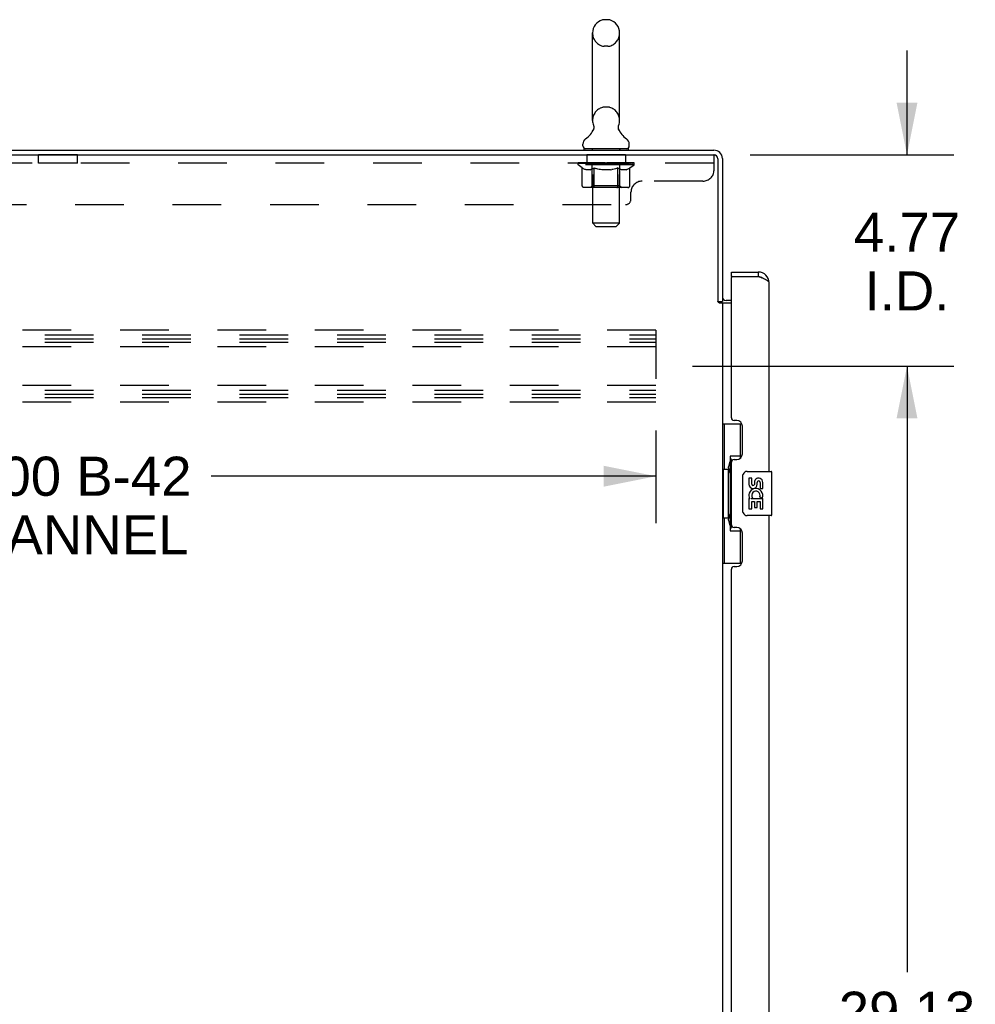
# Model space of a CAD drawing. Header units: inches. Extents: x 0 to 200, y 0 to 129.
# Tile 15 of 19: x 123 to 144, y 59 to 81. Entities that reach past the tile are written whole.
import ezdxf

# ---------------------------------------------------------------- set-up
doc = ezdxf.new("R2010")
doc.units = ezdxf.units.IN
doc.header["$LTSCALE"] = 11
doc.header["$MEASUREMENT"] = 0
doc.linetypes.add('HIDDEN', pattern=[0.2, 0.1, -0.1])
doc.layers.get('0').update_dxf_attribs({"linetype": 'CONTINUOUS'})
for name, color, linetype in [('02___PRT_ALL_AXES', 7, 'CONTINUOUS'), ('DEFAULT_2', 8, 'HIDDEN'), ('DIMENSIONS', 7, 'CONTINUOUS')]:
    doc.layers.add(name, color=color, linetype=linetype)
doc.styles.get("Standard").update_dxf_attribs({"font": 'arial.ttf'})
doc.dimstyles.new('DIMSTYLE_1', dxfattribs={"dimtxt": 0.882353, "dimasz": 1.176471, "dimexe": 0.09, "dimexo": 0.07, "dimgap": 0.0375, "dimtad": 0, "dimtih": 1, "dimtoh": 1, "dimzin": 4, "dimdsep": 46, "dimtxsty": 'Standard', "dimblk": '_FILLED', "dimblk1": '_FILLED', "dimblk2": '_FILLED', "dimcen": 0.09, "dimazin": 1, "dimtfac": 1, "dimtofl": 0, "dimtmove": 0, "dimatfit": 3, "dimldrblk": '_FILLED', "dimfxl": 0, "dimtolj": 1, "dimtzin": 4, "dimarcsym": 0})

# ---------------------------------------------------------------- blocks, each defined once
blk = doc.blocks.new('_FILLED')
at = {"color": 0, "linetype": 'ByBlock'}
blk.add_solid([(0, 0), (-1, 0.2), (-1, -0.2)], dxfattribs=at)
blk = doc.blocks.new('*D1')
at = {"layer": 'DIMENSIONS', "color": 2, "linetype": 'Continuous'}
for p, q in [((109.872, 72.199), (109.872, 70.111)), ((136.872, 72.199), (136.872, 70.111)), ((109.872, 71.17), (119.918, 71.17)), ((136.872, 71.17), (126.826, 71.17))]:
    blk.add_line(p, q, dxfattribs=at)
at = {"layer": 'DIMENSIONS', "color": 2, "linetype": 'Continuous', "xscale": 1.1764705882, "yscale": 1.1764705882, "zscale": 1.1764705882, "rotation": 180}
blk.add_blockref('_FILLED', (109.872, 71.17), dxfattribs=at)
at = {"layer": 'DIMENSIONS', "color": 2, "linetype": 'Continuous', "xscale": 1.1764705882, "yscale": 1.1764705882, "zscale": 1.1764705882}
blk.add_blockref('_FILLED', (136.872, 71.17), dxfattribs=at)
at = {"layer": 'DIMENSIONS', "color": 2, "linetype": 'Continuous', "insert": (123.372, 71.611), "char_height": 0.8824, "width": 6.02558, "attachment_point": 2, "line_spacing_factor": 0.9}
blk.add_mtext('27.00 B-42\\PCHANNEL', dxfattribs=at)
blk = doc.blocks.new('*D9')
at = {"layer": 'DIMENSIONS', "color": 2, "linetype": 'Continuous'}
for p, q in [((142.542, 78.426), (142.542, 80.779)), ((139.001, 78.426), (143.601, 78.426)), ((137.695, 73.655), (143.601, 73.655)), ((142.542, 73.655), (142.542, 71.302))]:
    blk.add_line(p, q, dxfattribs=at)
at = {"layer": 'DIMENSIONS', "color": 2, "linetype": 'Continuous', "xscale": 1.1764705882, "yscale": 1.1764705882, "zscale": 1.1764705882}
for p, rotation in [((142.542, 78.426), 270), ((142.542, 73.655), 90)]:
    blk.add_blockref('_FILLED', p, dxfattribs=dict(at, rotation=rotation))
at = {"layer": 'DIMENSIONS', "color": 2, "linetype": 'Continuous', "insert": (142.542, 77.118), "char_height": 0.8824, "width": 2.39777, "attachment_point": 2, "line_spacing_factor": 0.9}
blk.add_mtext('4.77\\PI.D.', dxfattribs=at)
blk = doc.blocks.new('*D10')
at = {"layer": 'DIMENSIONS', "color": 2, "linetype": 'Continuous'}
for p, q in [((137.695, 73.655), (143.601, 73.655)), ((142.542, 73.655), (142.542, 59.975)), ((142.542, 44.53), (142.542, 56.887)), ((137.695, 44.53), (143.601, 44.53))]:
    blk.add_line(p, q, dxfattribs=at)
at = {"layer": 'DIMENSIONS', "color": 2, "linetype": 'Continuous', "xscale": 1.1764705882, "yscale": 1.1764705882, "zscale": 1.1764705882}
for p, rotation in [((142.542, 73.655), 90), ((142.542, 44.53), 270)]:
    blk.add_blockref('_FILLED', p, dxfattribs=dict(at, rotation=rotation))
at = {"layer": 'DIMENSIONS', "color": 2, "linetype": 'Continuous', "insert": (142.542, 59.534), "char_height": 0.8824, "width": 3.08332, "attachment_point": 2, "line_spacing_factor": 0.9}
blk.add_mtext('29.13\\Ptyp.', dxfattribs=at)

msp = doc.modelspace()

# ---------------------------------------------------------------- linework, layer by layer
at = {"color": 7, "linetype": 'Continuous'}
for p, q in [((135.79, 81.476), (135.703, 81.476)), ((135.441, 79.201), (135.441, 81.176)), ((136.053, 79.201), (136.053, 81.176)), ((135.455, 78.982), (135.453, 78.977)), ((135.224, 78.629), (135.224, 78.668)), ((135.247, 78.56), (135.247, 78.53)), ((136.247, 78.56), (135.247, 78.56)), ((136.247, 78.56), (136.247, 78.53)), ((136.27, 78.629), (136.27, 78.668)), ((138.576, 75.676), (138.576, 75.78)), ((138.596, 75.676), (138.576, 75.676)), ((139.183, 75.78), (139.183, 75.676)), ((138.268, 75.113), (138.372, 75.113)), ((138.372, 72.355), (138.812, 72.355)), ((138.411, 72.355), (138.411, 71.33)), ((138.776, 72.355), (138.776, 71.575)), ((138.549, 71.62), (138.549, 69.94)), ((138.776, 71.62), (138.549, 71.62)), ((138.512, 71.36), (138.512, 71.381)), ((138.389, 71.33), (138.389, 70.23)), ((138.389, 71.33), (138.512, 71.33)), ((138.512, 70.23), (138.512, 71.33)), ((138.835, 70.38), (138.835, 71.18)), ((138.935, 71.28), (139.475, 71.28)), ((139.49, 70.295), (139.49, 71.265)), ((139.475, 70.28), (138.935, 70.28)), ((138.389, 70.23), (138.512, 70.23)), ((138.411, 70.23), (138.411, 69.205)), ((138.512, 70.179), (138.512, 70.2)), ((138.549, 69.94), (138.776, 69.94)), ((138.776, 69.985), (138.776, 69.205)), ((138.372, 69.205), (138.812, 69.205))]:
    msp.add_line(p, q, dxfattribs=at)
at = {"color": 3, "linetype": 'Continuous'}
for p, q in [((108.561, 78.53), (138.183, 78.53)), ((108.566, 78.426), (138.178, 78.426)), ((138.268, 78.336), (138.268, 75.113)), ((138.372, 78.341), (138.372, 75.113)), ((138.576, 75.78), (139.183, 75.78)), ((138.576, 72.488), (138.576, 75.656)), ((138.596, 75.676), (139.183, 75.676)), ((139.43, 71.28), (139.43, 75.534)), ((138.576, 75.134), (138.457, 75.134)), ((138.283, 75.097), (138.277, 75.104)), ((138.3, 75.082), (138.576, 75.082)), ((138.372, 75.082), (138.372, 13.978)), ((138.696, 72.428), (138.636, 72.428)), ((138.826, 71.678), (138.826, 72.298)), ((138.576, 70.073), (138.576, 71.488)), ((138.636, 71.548), (138.696, 71.548)), ((139.43, 45.03), (139.43, 70.28)), ((138.696, 70.013), (138.636, 70.013)), ((138.826, 69.263), (138.826, 69.883)), ((138.636, 69.133), (138.696, 69.133)), ((138.576, 46.238), (138.576, 69.073))]:
    msp.add_line(p, q, dxfattribs=at)
at = {"color": 7, "linetype": 'Continuous'}
for points in [[(135.46, 79.094), (135.461, 79.089), (135.463, 79.085), (135.464, 79.08), (135.466, 79.075), (135.467, 79.07), (135.467, 79.065), (135.468, 79.06), (135.469, 79.055), (135.469, 79.05), (135.469, 79.045), (135.469, 79.04), (135.469, 79.035), (135.468, 79.03), (135.468, 79.025), (135.467, 79.02), (135.466, 79.015), (135.465, 79.01), (135.464, 79.005), (135.463, 79), (135.461, 78.996), (135.459, 78.991), (135.457, 78.986), (135.455, 78.982)], [(136.04, 78.977), (136.038, 78.982), (136.036, 78.986), (136.034, 78.991), (136.032, 78.996), (136.031, 79), (136.029, 79.005), (136.028, 79.01), (136.027, 79.015), (136.026, 79.02), (136.025, 79.025), (136.025, 79.03), (136.024, 79.035), (136.024, 79.04), (136.024, 79.045), (136.024, 79.05), (136.025, 79.055), (136.025, 79.06), (136.026, 79.065), (136.027, 79.07), (136.028, 79.075), (136.029, 79.08), (136.03, 79.085), (136.032, 79.089), (136.033, 79.094)], [(138.549, 71.596), (138.549, 71.593), (138.549, 71.589), (138.55, 71.585), (138.551, 71.581), (138.553, 71.576), (138.555, 71.571), (138.558, 71.566), (138.561, 71.56), (138.564, 71.553), (138.568, 71.546), (138.572, 71.539), (138.577, 71.531), (138.582, 71.523), (138.585, 71.519)], [(138.835, 71.18), (138.835, 71.186), (138.835, 71.193), (138.836, 71.199), (138.838, 71.205), (138.839, 71.211), (138.841, 71.216)], [(138.841, 70.344), (138.839, 70.35), (138.838, 70.356), (138.836, 70.362), (138.835, 70.368), (138.835, 70.374), (138.835, 70.38)], [(138.585, 70.041), (138.582, 70.038), (138.577, 70.029), (138.572, 70.021), (138.568, 70.014), (138.564, 70.007), (138.561, 70.001), (138.558, 69.995), (138.555, 69.989), (138.553, 69.984), (138.551, 69.979), (138.55, 69.975), (138.549, 69.971), (138.549, 69.967), (138.549, 69.964)]]:
    msp.add_lwpolyline(points, dxfattribs=at)
at = {"color": 3, "linetype": 'Continuous'}
for points in [[(139.284, 75.638), (139.271, 75.643), (139.256, 75.649), (139.242, 75.654), (139.228, 75.66), (139.213, 75.665), (139.183, 75.676)], [(139.43, 75.534), (139.429, 75.539), (139.428, 75.545), (139.426, 75.55), (139.422, 75.556), (139.418, 75.561), (139.414, 75.567), (139.408, 75.572), (139.401, 75.578), (139.394, 75.583), (139.386, 75.588), (139.377, 75.594), (139.368, 75.599), (139.357, 75.605), (139.347, 75.61), (139.335, 75.616), (139.323, 75.621), (139.311, 75.627), (139.298, 75.632), (139.284, 75.638)], [(138.277, 75.104), (138.275, 75.105), (138.274, 75.107), (138.272, 75.109), (138.27, 75.11), (138.269, 75.111), (138.268, 75.113)], [(138.3, 75.082), (138.298, 75.084), (138.296, 75.085), (138.294, 75.087), (138.292, 75.088), (138.291, 75.09), (138.289, 75.091), (138.287, 75.093), (138.286, 75.094), (138.284, 75.096), (138.283, 75.097)]]:
    msp.add_lwpolyline(points, dxfattribs=at)
at = {"color": 7, "linetype": 'Continuous'}
for centre, radius, start, end in [((135.747, 81.176), 0.306, 105.6303, 180), ((135.703, 81.332), 0.144, 90, 105.6303), ((135.79, 81.332), 0.144, 74.3697, 90), ((135.747, 81.176), 0.306, 0, 74.3697), ((135.747, 79.201), 0.306, 180, 200.4871), ((135.747, 79.201), 0.306, 339.5129, 360), ((134.988, 79.217), 0.523, 304.6624, 336.9318), ((136.505, 79.217), 0.523, 203.0682, 235.3376), ((135.367, 78.668), 0.144, 124.6626, 180), ((136.126, 78.668), 0.144, 0, 55.3374), ((135.293, 78.629), 0.069, 180, 270), ((136.201, 78.629), 0.069, 270, 360), ((138.183, 78.341), 0.085, 0, 90), ((139.183, 75.534), 0.142, 48.6168, 90), ((139.266, 75.39), 0.26, 90, 92.608), ((138.457, 75.219), 0.189, 214.0366, 226.4804), ((138.935, 71.18), 0.1, 90, 158.7946), ((139.475, 71.265), 0.015, 0, 90), ((138.935, 70.38), 0.1, 201.205, 270), ((139.475, 70.295), 0.015, 270, 360)]:
    msp.add_arc(centre, radius, start, end, dxfattribs=at)
at = {"color": 3, "linetype": 'Continuous'}
for centre, radius, start, end in [((138.183, 78.341), 0.189, 0, 90), ((138.178, 78.336), 0.09, 0, 90), ((138.596, 75.656), 0.02, 90, 180), ((139.183, 75.534), 0.246, 0, 90), ((138.457, 75.219), 0.085, 180, 270), ((138.636, 72.488), 0.06, 180, 270), ((138.696, 72.298), 0.13, 0, 90), ((138.696, 71.678), 0.13, 270, 360), ((138.636, 71.488), 0.06, 90, 180), ((138.636, 70.073), 0.06, 180, 270), ((138.696, 69.883), 0.13, 0, 90), ((138.636, 69.073), 0.06, 90, 180), ((138.696, 69.263), 0.13, 270, 360)]:
    msp.add_arc(centre, radius, start, end, dxfattribs=at)
at = {"color": 7, "linetype": 'Continuous'}
for centre, start_param, end_param in [((138.616, 71.371), 0.699287, 1.51401), ((138.616, 71.371), -4.655602, -3.84088), ((138.616, 70.19), 0.699287, 1.51401), ((138.616, 70.19), -4.655602, -3.84088)]:
    msp.add_ellipse(centre, major_axis=(0, 0.18), ratio=0.579493, start_param=start_param, end_param=end_param, dxfattribs=at)
at = {"layer": '02___PRT_ALL_AXES', "color": 8, "linetype": 'HIDDEN'}
for p, q in [((122.934, 78.239), (122.934, 78.426)), ((123.809, 78.426), (122.934, 78.426)), ((123.809, 78.239), (122.934, 78.239)), ((123.809, 78.239), (123.809, 78.426)), ((135.309, 78.426), (135.309, 78.239)), ((136.184, 78.426), (135.309, 78.426)), ((136.184, 78.239), (135.309, 78.239)), ((136.184, 78.426), (136.184, 78.239))]:
    msp.add_line(p, q, dxfattribs=at)
at = {"layer": '02___PRT_ALL_AXES', "color": 7, "linetype": 'Continuous'}
for p, q in [((138.972, 71.126), (138.972, 70.99)), ((139.035, 71.126), (138.972, 71.126)), ((139.035, 70.99), (139.035, 71.126)), ((139.1, 71.052), (139.1, 70.983)), ((139.161, 70.99), (139.161, 71.032)), ((139.224, 71.032), (139.224, 70.895)), ((139.287, 70.895), (139.287, 71.032)), ((139.025, 70.665), (139.052, 70.684)), ((139.216, 70.701), (139.274, 70.676)), ((139.224, 70.895), (139.287, 70.895)), ((138.972, 70.665), (138.972, 70.434)), ((138.99, 70.665), (138.972, 70.665)), ((139.025, 70.665), (139.287, 70.665)), ((139.035, 70.434), (139.035, 70.602)), ((139.035, 70.602), (139.1, 70.602)), ((139.1, 70.602), (139.1, 70.466)), ((139.1, 70.466), (139.161, 70.466)), ((139.161, 70.466), (139.161, 70.602)), ((139.161, 70.602), (139.224, 70.602)), ((139.224, 70.602), (139.224, 70.434)), ((139.287, 70.434), (139.287, 70.665)), ((138.972, 70.434), (139.035, 70.434)), ((139.224, 70.434), (139.287, 70.434))]:
    msp.add_line(p, q, dxfattribs=at)
for centre, radius, start, end in [((139.192, 71.032), 0.0943, 68.6999, 167.4338), ((139.067, 70.99), 0.0943, 180, 360), ((139.067, 70.99), 0.0314, 180, 261.2295), ((139.066, 70.995), 0.0362, 263.4285, 341.7628), ((139.192, 71.032), 0.0314, 0, 180.0485), ((139.192, 71.032), 0.0943, 0, 68.6704), ((139.126, 70.738), 0.154, 161.4199, 206.1963), ((139.129, 70.738), 0.157, 336.5966, 161.8791), ((139.129, 70.738), 0.0943, 336.5966, 215.1122), ((139.129, 70.738), 0.157, 205.737, 207.8532)]:
    msp.add_arc(centre, radius, start, end, dxfattribs=at)
at = {"layer": 'DEFAULT_2', "color": 8, "linetype": 'HIDDEN'}
for p, q in [((135.79, 80.876), (135.703, 80.876)), ((135.79, 79.501), (135.703, 79.501)), ((135.434, 78.56), (135.434, 78.53)), ((135.447, 76.879), (135.447, 78.526)), ((136.047, 76.879), (136.047, 78.526)), ((136.059, 78.56), (136.059, 78.53)), ((138.184, 78.239), (108.559, 78.239)), ((135.113, 78.198), (135.113, 78.239)), ((135.113, 78.238), (135.42, 78.238)), ((135.114, 78.238), (135.114, 78.243)), ((135.235, 78.242), (135.114, 78.243)), ((135.123, 78.239), (135.123, 78.245)), ((135.132, 78.235), (135.132, 78.239)), ((135.141, 78.235), (135.141, 78.239)), ((135.141, 78.235), (135.141, 78.239)), ((135.152, 78.239), (135.152, 78.245)), ((135.168, 78.235), (135.168, 78.239)), ((135.17, 78.235), (135.17, 78.239)), ((135.198, 78.239), (135.198, 78.245)), ((135.213, 78.235), (135.213, 78.239)), ((135.215, 78.235), (135.215, 78.239)), ((135.235, 78.238), (135.235, 78.242)), ((135.262, 78.239), (135.262, 78.245)), ((135.263, 78.235), (135.263, 78.238)), ((135.264, 78.235), (135.264, 78.238)), ((135.267, 78.235), (135.267, 78.238)), ((135.274, 78.235), (135.274, 78.239)), ((135.274, 78.235), (135.274, 78.238)), ((135.277, 78.235), (135.277, 78.239)), ((135.281, 78.235), (135.281, 78.239)), ((135.285, 78.235), (135.285, 78.238)), ((135.299, 78.235), (135.299, 78.238)), ((135.317, 78.235), (135.317, 78.238)), ((135.318, 78.235), (135.318, 78.241)), ((135.338, 78.235), (135.338, 78.238)), ((135.338, 78.235), (135.338, 78.238)), ((135.34, 78.239), (135.34, 78.245)), ((135.349, 78.235), (135.349, 78.239)), ((135.353, 78.235), (135.353, 78.239)), ((135.363, 78.235), (135.363, 78.238)), ((135.374, 78.235), (135.374, 78.242)), ((135.389, 78.235), (135.389, 78.238)), ((135.392, 78.235), (135.392, 78.238)), ((135.42, 78.235), (135.42, 78.238)), ((135.487, 78.238), (135.425, 78.238)), ((135.43, 78.239), (135.43, 78.245)), ((135.437, 78.235), (135.437, 78.239)), ((135.441, 78.235), (135.441, 78.239)), ((135.447, 78.235), (135.447, 78.244)), ((135.452, 78.235), (135.452, 78.238)), ((135.463, 78.235), (135.463, 78.238)), ((135.487, 78.235), (135.487, 78.238)), ((135.562, 78.238), (135.502, 78.238)), ((135.523, 78.235), (135.523, 78.238)), ((135.53, 78.239), (135.53, 78.245)), ((135.534, 78.235), (135.534, 78.239)), ((135.536, 78.235), (135.536, 78.244)), ((135.539, 78.235), (135.539, 78.239)), ((135.546, 78.235), (135.546, 78.239)), ((135.562, 78.235), (135.562, 78.238)), ((135.642, 78.238), (135.588, 78.238)), ((135.601, 78.235), (135.601, 78.238)), ((135.632, 78.238), (135.747, 78.245)), ((135.637, 78.239), (135.637, 78.245)), ((135.637, 78.239), (135.637, 78.245)), ((135.637, 78.245), (135.637, 78.245)), ((135.637, 78.235), (135.637, 78.239)), ((135.641, 78.235), (135.641, 78.239)), ((135.642, 78.235), (135.642, 78.239)), ((135.642, 78.235), (135.642, 78.238)), ((135.726, 78.238), (135.678, 78.238)), ((135.683, 78.235), (135.683, 78.238)), ((135.726, 78.235), (135.726, 78.238)), ((135.744, 78.239), (135.744, 78.239)), ((135.744, 78.235), (135.744, 78.239)), ((135.744, 78.235), (135.744, 78.239)), ((135.747, 78.239), (135.747, 78.245)), ((135.747, 78.245), (135.861, 78.238)), ((135.749, 78.235), (135.749, 78.239)), ((135.749, 78.235), (135.749, 78.239)), ((135.749, 78.239), (135.749, 78.239)), ((135.767, 78.235), (135.767, 78.238)), ((135.767, 78.238), (135.816, 78.238)), ((135.81, 78.235), (135.81, 78.238)), ((135.851, 78.235), (135.851, 78.239)), ((135.851, 78.235), (135.851, 78.238)), ((135.851, 78.238), (135.906, 78.238)), ((135.852, 78.235), (135.852, 78.239)), ((135.856, 78.239), (135.856, 78.245)), ((135.856, 78.245), (135.857, 78.245)), ((135.856, 78.235), (135.856, 78.239)), ((135.857, 78.239), (135.857, 78.245)), ((135.892, 78.235), (135.892, 78.238)), ((135.932, 78.235), (135.932, 78.238)), ((135.932, 78.238), (135.991, 78.238)), ((135.947, 78.235), (135.947, 78.239)), ((135.954, 78.235), (135.954, 78.239)), ((135.957, 78.235), (135.957, 78.244)), ((135.959, 78.235), (135.959, 78.239)), ((135.963, 78.239), (135.963, 78.245)), ((135.97, 78.235), (135.97, 78.238)), ((136.007, 78.235), (136.007, 78.238)), ((136.007, 78.238), (136.069, 78.238)), ((136.031, 78.235), (136.031, 78.238)), ((136.042, 78.235), (136.042, 78.238)), ((136.046, 78.235), (136.046, 78.244)), ((136.052, 78.235), (136.052, 78.239)), ((136.056, 78.235), (136.056, 78.239)), ((136.063, 78.239), (136.063, 78.245)), ((136.074, 78.235), (136.074, 78.238)), ((136.074, 78.238), (136.275, 78.238)), ((136.101, 78.235), (136.101, 78.238)), ((136.104, 78.235), (136.104, 78.238)), ((136.119, 78.235), (136.119, 78.242)), ((136.131, 78.235), (136.131, 78.238)), ((136.14, 78.235), (136.14, 78.239)), ((136.144, 78.235), (136.144, 78.239)), ((136.154, 78.239), (136.154, 78.245)), ((136.155, 78.235), (136.155, 78.238)), ((136.155, 78.235), (136.155, 78.238)), ((136.175, 78.235), (136.175, 78.241)), ((136.176, 78.235), (136.176, 78.238)), ((136.194, 78.235), (136.194, 78.238)), ((136.208, 78.235), (136.208, 78.238)), ((136.213, 78.235), (136.213, 78.239)), ((136.216, 78.235), (136.216, 78.239)), ((136.219, 78.235), (136.219, 78.239)), ((136.219, 78.235), (136.219, 78.238)), ((136.227, 78.235), (136.227, 78.238)), ((136.23, 78.235), (136.23, 78.238)), ((136.23, 78.235), (136.23, 78.238)), ((136.232, 78.239), (136.232, 78.245)), ((136.278, 78.235), (136.278, 78.239)), ((136.281, 78.235), (136.281, 78.239)), ((136.295, 78.239), (136.295, 78.245)), ((136.324, 78.235), (136.324, 78.239)), ((136.325, 78.235), (136.325, 78.239)), ((136.342, 78.239), (136.342, 78.245)), ((136.352, 78.235), (136.352, 78.239)), ((136.353, 78.235), (136.353, 78.239)), ((136.362, 78.235), (136.362, 78.239)), ((136.37, 78.239), (136.37, 78.245)), ((136.38, 78.198), (136.38, 78.245)), ((138.184, 78.426), (138.178, 78.426)), ((138.184, 78.081), (138.184, 78.426)), ((136.38, 78.198), (135.113, 78.198)), ((135.21, 78.131), (135.113, 78.198)), ((135.132, 78.235), (136.362, 78.235)), ((135.21, 77.724), (135.21, 78.131)), ((135.21, 78.131), (135.225, 78.121)), ((135.24, 78.112), (135.225, 78.121)), ((135.254, 78.104), (135.24, 78.112)), ((135.269, 78.097), (135.254, 78.104)), ((135.283, 78.091), (135.269, 78.097)), ((135.297, 78.087), (135.283, 78.091)), ((135.391, 78.087), (135.297, 78.087)), ((135.391, 78.087), (135.405, 78.091)), ((135.42, 78.097), (135.405, 78.091)), ((135.434, 78.104), (135.42, 78.097)), ((135.434, 77.727), (135.434, 78.195)), ((135.448, 78.112), (135.434, 78.104)), ((135.463, 78.12), (135.448, 78.111)), ((135.478, 78.13), (135.463, 78.12)), ((135.478, 77.724), (135.478, 78.13)), ((135.478, 78.13), (135.507, 78.12)), ((135.536, 78.112), (135.507, 78.12)), ((135.564, 78.104), (135.535, 78.112)), ((135.592, 78.097), (135.564, 78.104)), ((135.62, 78.091), (135.592, 78.097)), ((135.648, 78.087), (135.62, 78.092)), ((135.846, 78.087), (135.648, 78.087)), ((135.846, 78.087), (135.873, 78.091)), ((135.901, 78.097), (135.873, 78.091)), ((135.928, 78.104), (135.9, 78.097)), ((135.956, 78.111), (135.928, 78.104)), ((135.984, 78.12), (135.956, 78.111)), ((136.013, 78.129), (135.984, 78.12)), ((136.013, 77.724), (136.013, 78.129)), ((136.013, 78.129), (136.027, 78.12)), ((136.041, 78.111), (136.027, 78.12)), ((136.055, 78.104), (136.041, 78.111)), ((136.068, 78.097), (136.055, 78.104)), ((136.059, 77.727), (136.059, 78.195)), ((136.082, 78.092), (136.068, 78.097)), ((136.095, 78.087), (136.082, 78.092)), ((136.199, 78.087), (136.095, 78.087)), ((136.199, 78.087), (136.212, 78.092)), ((136.226, 78.097), (136.212, 78.091)), ((136.239, 78.104), (136.226, 78.097)), ((136.253, 78.111), (136.239, 78.104)), ((136.267, 78.12), (136.253, 78.111)), ((136.281, 78.129), (136.267, 78.119)), ((136.281, 78.129), (136.38, 78.198)), ((136.281, 77.724), (136.281, 78.129)), ((137.934, 77.831), (136.559, 77.831)), ((136.238, 77.687), (135.253, 77.687)), ((135.434, 77.727), (135.394, 77.687)), ((136.059, 77.727), (135.434, 77.727)), ((135.992, 77.687), (135.994, 77.687)), ((135.999, 77.689), (136.002, 77.691)), ((136.002, 77.691), (136.004, 77.694)), ((136.059, 77.727), (136.099, 77.687)), ((136.309, 77.426), (136.309, 77.581)), ((110.559, 77.301), (136.184, 77.301)), ((136.047, 76.879), (135.447, 76.879)), ((135.516, 76.81), (135.447, 76.879)), ((135.516, 76.81), (135.978, 76.81)), ((135.978, 76.81), (136.047, 76.879)), ((136.872, 74.468), (109.872, 74.468)), ((136.872, 74.468), (136.872, 72.843)), ((109.872, 74.364), (136.872, 74.364)), ((109.872, 74.274), (136.872, 74.274)), ((109.872, 74.197), (136.872, 74.197)), ((136.872, 74.093), (109.872, 74.093)), ((136.872, 73.218), (109.872, 73.218)), ((109.872, 73.114), (136.872, 73.114)), ((109.872, 73.024), (136.872, 73.024)), ((109.872, 72.947), (136.872, 72.947)), ((136.872, 72.843), (109.872, 72.843))]:
    msp.add_line(p, q, dxfattribs=at)
for points in [[(135.253, 77.687), (135.248, 77.687), (135.243, 77.688), (135.238, 77.689), (135.233, 77.691), (135.228, 77.694), (135.224, 77.697), (135.22, 77.7), (135.217, 77.704), (135.214, 77.709), (135.212, 77.713), (135.211, 77.719), (135.21, 77.724)], [(135.499, 77.687), (135.497, 77.687), (135.494, 77.688), (135.492, 77.689), (135.489, 77.691), (135.487, 77.694), (135.485, 77.697), (135.483, 77.7), (135.481, 77.704), (135.48, 77.709), (135.479, 77.713), (135.478, 77.719), (135.478, 77.724)], [(135.994, 77.687), (135.997, 77.688), (135.999, 77.689)], [(136.004, 77.694), (136.006, 77.697), (136.008, 77.7), (136.01, 77.704), (136.011, 77.709)], [(136.006, 77.697), (136.008, 77.7), (136.01, 77.704)], [(136.011, 77.709), (136.012, 77.713), (136.013, 77.719), (136.013, 77.724)], [(136.012, 77.713), (136.013, 77.719), (136.013, 77.724)], [(136.238, 77.687), (136.243, 77.687), (136.248, 77.688), (136.253, 77.689), (136.258, 77.691), (136.263, 77.694), (136.267, 77.697), (136.271, 77.7), (136.274, 77.704), (136.277, 77.709), (136.279, 77.713), (136.28, 77.719), (136.281, 77.724)]]:
    msp.add_lwpolyline(points, dxfattribs=at)
for centre, radius, start, end in [((135.747, 81.176), 0.306, 180, 254.3697), ((135.747, 81.176), 0.306, 285.6303, 360), ((135.703, 81.019), 0.144, 254.3697, 270), ((135.79, 81.019), 0.144, 270, 285.6303), ((135.747, 79.201), 0.306, 105.6303, 180), ((135.703, 79.357), 0.144, 90, 105.6303), ((135.79, 79.357), 0.144, 74.3697, 90), ((135.747, 79.201), 0.306, 0, 74.3697), ((135.412, 78.526), 0.0345, 0, 90), ((136.081, 78.526), 0.0345, 90, 180), ((135.394, 78.195), 0.0398, 0, 90), ((136.099, 78.195), 0.0398, 90, 180), ((137.934, 78.081), 0.25, 270, 360), ((136.559, 77.581), 0.25, 90, 180), ((136.184, 77.426), 0.125, 270, 360)]:
    msp.add_arc(centre, radius, start, end, dxfattribs=at)
for centre, major_axis, ratio, start_param, end_param in [((135.747, 78.245), (0.633, 0.007), 0.05963, 9.249616, 9.431313), ((135.747, 78.245), (0.633, 0), 0.060556, -3.083241, -2.96706), ((135.747, 78.245), (0.633, 0.013), 0.05688, 2.791345, 2.965878), ((135.138, 78.233), (0.198, -0.002), 0.05963, 0.605815, 1.645666), ((135.069, 78.233), (0.198, 0.002), 0.05963, 0.25549, 1.295341), ((135.747, 78.245), (0.633, -0.007), 0.05963, -2.96643, -2.791898), ((135.069, 78.227), (0.198, 0.004), 0.05688, 1.20151, 1.294789), ((135.138, 78.227), (0.198, 0), 0.060556, 1.551758, 1.645036), ((135.094, 78.227), (0.198, 0.002), 0.05963, 1.170259, 1.376596), ((135.139, 78.229), (0.164, 0.002), 0.05963, 1.065228, 1.614276), ((135.119, 78.229), (0.164, 0.003), 0.05688, 0.890143, 1.43919), ((135.177, 78.229), (0.164, 0), 0.060556, 1.240391, 1.789438), ((135.747, 78.245), (0.633, 0.019), 0.052395, 2.616403, 2.790936), ((135.2, 78.233), (0.198, -0.004), 0.05688, 0.7809, 1.820751), ((135.065, 78.233), (0.198, 0.004), 0.05688, 0.080405, 1.120256), ((135.747, 78.245), (0.633, -0.013), 0.05688, -2.791345, -2.616812), ((135.065, 78.227), (0.198, 0.006), 0.052395, 1.026568, 1.119847), ((135.2, 78.227), (0.198, -0.002), 0.05963, 1.72692, 1.820198), ((135.118, 78.229), (0.164, 0.005), 0.052395, 0.715201, 1.264248), ((135.233, 78.229), (0.164, -0.002), 0.05963, 1.415553, 1.9646), ((135.747, 78.245), (0.633, 0.025), 0.046319, 2.441654, 2.616187), ((135.28, 78.233), (0.198, -0.006), 0.052395, 0.955842, 1.995693), ((135.082, 78.233), (0.198, 0.006), 0.052395, -0.094537, 0.945314), ((135.747, 78.245), (0.633, -0.019), 0.052395, -2.616403, -2.44187), ((135.082, 78.227), (0.198, 0.008), 0.046319, 0.851819, 0.945098), ((135.28, 78.227), (0.198, -0.004), 0.05688, 1.902006, 1.995284), ((135.137, 78.229), (0.164, 0.006), 0.046319, 0.540452, 1.089499), ((135.304, 78.229), (0.164, -0.003), 0.05688, 1.590638, 2.139686), ((135.094, 78.233), (0.198, 0), 0.060556, 0.430652, 0.777569), ((135.747, 78.245), (0.633, 0.029), 0.038841, 2.267123, 2.441656), ((135.373, 78.233), (0.198, -0.008), 0.046319, 1.130591, 2.170442), ((135.747, 78.245), (0.633, -0.025), 0.046319, -2.441654, -2.267121), ((135.12, 78.233), (0.198, 0.008), 0.046319, -0.269286, 0.770565), ((135.12, 78.227), (0.198, 0.009), 0.038841, 0.677289, 0.770567), ((135.373, 78.227), (0.198, -0.006), 0.052395, 2.076947, 2.170226), ((135.174, 78.229), (0.164, 0.008), 0.038841, 0.365921, 0.914969), ((135.388, 78.229), (0.164, -0.005), 0.052395, 1.76558, 2.314627), ((135.747, 78.245), (0.633, 0.033), 0.030195, 2.09281, 2.267343), ((135.478, 78.233), (0.198, -0.009), 0.038841, 1.305122, 2.344973), ((135.747, 78.245), (0.633, -0.029), 0.038841, -2.267123, -2.092591), ((135.176, 78.233), (0.198, 0.009), 0.038841, -0.443817, 0.596034), ((135.176, 78.227), (0.198, 0.01), 0.030195, 0.502975, 0.596254), ((135.478, 78.227), (0.198, -0.008), 0.046319, 2.251696, 2.344975), ((135.228, 78.229), (0.164, 0.009), 0.030195, 0.191608, 0.740655), ((135.484, 78.229), (0.164, -0.006), 0.046319, 1.940329, 2.489376), ((135.249, 78.233), (0.198, 0.01), 0.030195, -0.61813, 0.421721), ((135.747, 78.245), (0.633, 0.036), 0.020645, 1.918687, 2.09322), ((135.591, 78.233), (0.198, -0.01), 0.030195, 1.479435, 2.519286), ((135.747, 78.245), (0.633, -0.033), 0.030195, -2.09281, -1.918277), ((135.249, 78.227), (0.198, 0.011), 0.020645, 0.328852, 0.422131), ((135.591, 78.227), (0.198, -0.009), 0.038841, 2.426227, 2.519505), ((135.298, 78.229), (0.164, 0.009), 0.020645, 0.017485, 0.566532), ((135.587, 78.229), (0.164, -0.008), 0.038841, 2.11486, 2.663907), ((135.338, 78.233), (0.198, 0.011), 0.020645, -0.792253, 0.247598), ((135.747, 78.245), (0.633, 0.038), 0.010478, 1.744704, 1.919237), ((135.708, 78.233), (0.198, -0.011), 0.020645, 1.653558, 2.693409), ((135.747, 78.245), (0.633, -0.036), 0.020645, -1.918687, -1.744154), ((135.338, 78.227), (0.198, 0.012), 0.010478, 0.154869, 0.248148), ((135.708, 78.227), (0.198, -0.01), 0.030195, 2.60054, 2.693819), ((135.382, 78.229), (0.164, 0.01), 0.010478, 6.126688, 6.675735), ((135.696, 78.229), (0.164, -0.009), 0.030195, 2.289173, 2.83822), ((135.439, 78.233), (0.198, 0.012), 0.010478, -0.966236, -0.000846), ((135.827, 78.233), (0.198, -0.012), 0.010478, 1.827541, 2.867392), ((135.747, 78.245), (0.633, -0.038), 0.010478, -1.744704, -1.570171), ((135.827, 78.227), (0.198, -0.011), 0.020645, 2.774664, 2.867942), ((135.805, 78.229), (0.164, -0.009), 0.020645, 2.463296, 3.012344), ((135.666, 78.233), (0.198, 0.012), 0.010478, 0.274201, 1.314052), ((135.58, 78.229), (0.164, 0.01), 0.010478, -0.000483, 0.504314), ((135.549, 78.227), (0.198, 0.012), 0.010478, 0.099668, 0.192946), ((135.747, 78.245), (0.633, 0.038), 0.010478, -1.571421, -1.396888), ((135.944, 78.227), (0.198, -0.012), 0.010478, 2.948646, 3.041925), ((135.913, 78.229), (0.164, -0.01), 0.010478, 2.637279, 3.142076), ((135.785, 78.233), (0.198, 0.011), 0.020645, 0.448184, 1.488034), ((135.688, 78.229), (0.164, 0.009), 0.020645, 0.129249, 0.678296), ((135.666, 78.227), (0.198, 0.011), 0.020645, 0.273651, 0.366929), ((136.054, 78.233), (0.198, -0.012), 0.010478, -3.140747, -2.175357), ((135.747, 78.245), (0.633, 0.036), 0.020645, -1.397439, -1.222906), ((135.747, 78.245), (0.633, -0.038), 0.010478, 1.222355, 1.396888), ((135.902, 78.233), (0.198, 0.01), 0.030195, 0.622307, 1.662158), ((135.798, 78.229), (0.164, 0.009), 0.030195, 0.303372, 0.852419), ((136.111, 78.229), (0.164, -0.01), 0.010478, 2.749043, 3.29809), ((136.155, 78.233), (0.198, -0.011), 0.020645, 2.893995, 3.933846), ((135.785, 78.227), (0.198, 0.01), 0.030195, 0.447774, 0.541052), ((136.155, 78.227), (0.198, -0.012), 0.010478, 2.893445, 2.986723), ((135.747, 78.245), (0.633, 0.033), 0.030195, -1.223315, -1.048783), ((135.747, 78.245), (0.633, -0.036), 0.020645, 1.048373, 1.222906), ((136.015, 78.233), (0.198, 0.009), 0.038841, 0.79662, 1.836471), ((135.906, 78.229), (0.164, 0.008), 0.038841, 0.477686, 1.026733), ((136.195, 78.229), (0.164, -0.009), 0.020645, 2.57506, 3.124108), ((136.244, 78.233), (0.198, -0.01), 0.030195, 2.719872, 3.759723), ((136.12, 78.233), (0.198, 0.008), 0.046319, 0.971151, 2.011002), ((135.902, 78.227), (0.198, 0.009), 0.038841, 0.622087, 0.715366), ((136.244, 78.227), (0.198, -0.011), 0.020645, 2.719462, 2.812741), ((135.747, 78.245), (0.633, 0.029), 0.038841, -1.049002, -0.874469), ((135.747, 78.245), (0.633, -0.033), 0.030195, 0.87425, 1.048783), ((136.009, 78.229), (0.164, 0.006), 0.046319, 0.652216, 1.201263), ((136.214, 78.233), (0.198, 0.006), 0.052395, 1.1459, 2.185751), ((136.265, 78.229), (0.164, -0.009), 0.030195, 2.400937, 2.949985), ((136.317, 78.233), (0.198, -0.009), 0.038841, 2.545558, 3.585409), ((136.105, 78.229), (0.164, 0.005), 0.052395, 0.826965, 1.376012), ((136.015, 78.227), (0.198, 0.008), 0.046319, 0.796618, 0.889896), ((136.317, 78.227), (0.198, -0.01), 0.030195, 2.545339, 2.638617), ((136.293, 78.233), (0.198, 0.004), 0.05688, 1.320842, 2.360692), ((135.747, 78.245), (0.633, 0.025), 0.046319, -0.874471, -0.699939), ((135.747, 78.245), (0.633, -0.029), 0.038841, 0.699936, 0.874469), ((136.374, 78.233), (0.198, -0.008), 0.046319, 2.371028, 3.410879), ((136.319, 78.229), (0.164, -0.008), 0.038841, 2.226624, 2.775671), ((136.356, 78.233), (0.198, 0.002), 0.05963, 1.495927, 2.535778), ((136.19, 78.229), (0.164, 0.003), 0.05688, 1.001907, 1.550954), ((136.411, 78.233), (0.198, -0.006), 0.052395, 2.196279, 3.23613), ((136.12, 78.227), (0.198, 0.006), 0.052395, 0.971367, 1.064645), ((136.356, 78.229), (0.164, -0.006), 0.046319, 2.052093, 2.601141), ((136.374, 78.227), (0.198, -0.009), 0.038841, 2.371026, 2.464304), ((136.4, 78.233), (0.198, 0), 0.060556, 1.671089, 2.71094), ((136.428, 78.233), (0.198, -0.004), 0.05688, 2.021337, 3.061188), ((135.747, 78.245), (0.633, 0.019), 0.052395, -0.699723, -0.52519), ((135.747, 78.245), (0.633, -0.025), 0.046319, 0.525406, 0.699939), ((136.424, 78.233), (0.198, -0.002), 0.05963, 1.846251, 2.886102), ((136.261, 78.229), (0.164, 0.002), 0.05963, 1.176993, 1.72604), ((136.375, 78.229), (0.164, -0.005), 0.052395, 1.877344, 2.426392), ((136.316, 78.229), (0.164, 0), 0.060556, 1.352155, 1.901202), ((136.374, 78.229), (0.164, -0.003), 0.05688, 1.702402, 2.25145), ((136.354, 78.229), (0.164, -0.002), 0.05963, 1.527317, 2.076364), ((136.214, 78.227), (0.198, 0.004), 0.05688, 1.146309, 1.239587), ((136.411, 78.227), (0.198, -0.008), 0.046319, 2.196495, 2.289773), ((135.747, 78.245), (0.633, 0.013), 0.05688, -0.524781, -0.350248), ((135.747, 78.245), (0.633, -0.019), 0.052395, 0.350657, 0.52519), ((136.293, 78.227), (0.198, 0.002), 0.05963, 1.321394, 1.414673), ((136.428, 78.227), (0.198, -0.006), 0.052395, 2.021746, 2.115024), ((135.747, 78.245), (0.633, 0.007), 0.05963, -0.349695, -0.175162), ((135.747, 78.245), (0.633, -0.013), 0.05688, 0.175715, 0.350248), ((136.356, 78.227), (0.198, 0), 0.060556, 1.496556, 1.589835), ((136.424, 78.227), (0.198, -0.004), 0.05688, 1.846804, 1.940083), ((136.4, 78.227), (0.198, -0.002), 0.05963, 1.671719, 1.764997), ((135.747, 78.245), (0.633, 0), 0.060556, -0.174533, 0), ((135.747, 78.245), (0.633, -0.007), 0.05963, 0.000629, 0.175162)]:
    msp.add_ellipse(centre, major_axis=major_axis, ratio=ratio, start_param=start_param, end_param=end_param, dxfattribs=at)

# ---------------------------------------------------------------- dimensions: what is measured, and where the dimension line sits
at = {"layer": 'DIMENSIONS', "color": 2, "linetype": 'Continuous'}
for base, p1, p2, text, picture, middle in [((142.542, 73.655), (138.931, 78.426), (137.625, 73.655), '<>\\PI.D.', '*D9', (142.542, 76.015)), ((142.542490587, 44.530161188), (137.625141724, 73.655161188), (137.625141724, 44.530161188), '<>\\Ptyp.', '*D10', (142.542490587, 58.430896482))]:
    dim = msp.add_linear_dim(base=base, p1=p1, p2=p2, angle=270, text=text, dimstyle='DIMSTYLE_1', dxfattribs=at)
    dim.commit()
    dim.dimension.update_dxf_attribs({"geometry": picture, "text_midpoint": middle, "dimtype": 160})
dim = msp.add_linear_dim(base=(136.872, 71.17), p1=(109.872, 70.041), p2=(136.872, 70.041), text='<> B-42\\PCHANNEL', dimstyle='DIMSTYLE_1', dxfattribs=at)
dim.commit()
dim.dimension.update_dxf_attribs({"geometry": '*D1', "text_midpoint": (123.372, 70.508), "dimtype": 160})

doc.saveas('drawing.dxf')
